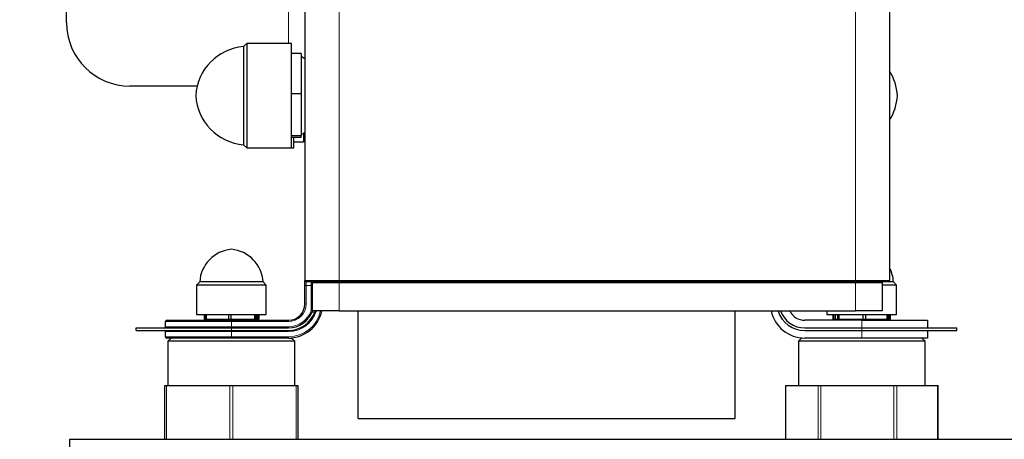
# Model space of a CAD drawing. Header units: millimetres. Extents: x 5 to 418, y 2 to 292.
# Tile 5 of 19: x 105 to 157, y 159 to 181. Entities that reach past the tile are written whole.
import ezdxf

# ---------------------------------------------------------------- set-up
doc = ezdxf.new("R2010")
doc.units = ezdxf.units.MM
doc.layers.add('SLD-0', color=7, linetype='Continuous')
doc.styles.add('SLDTEXTSTYLE0', font='TXT', dxfattribs={"width": 0.605})
doc.dimstyles.new('SLDDIMSTYLE0', dxfattribs={"dimtxt": 3.5, "dimasz": 3.302, "dimexe": 0, "dimexo": 0.0625, "dimgap": 0.875, "dimtad": 1, "dimlfac": 3, "dimrnd": 1e-09, "dimzin": 12, "dimdsep": 46, "dimtxsty": 'SLDTEXTSTYLE0', "dimsah": 1, "dimcen": 0.09, "dimadec": 0, "dimazin": 3, "dimtfac": 1, "dimtofl": 0, "dimtmove": 0, "dimatfit": 3, "dimfxl": 1, "dimfrac": 2, "dimtolj": 1, "dimtzin": 12, "dimarcsym": 0})
doc.dimstyles.new('SLDDIMSTYLE1', dxfattribs={"dimtxt": 3.5, "dimasz": 3.302, "dimexe": 0, "dimexo": 0.0625, "dimgap": 0.875, "dimtad": 1, "dimlfac": 3, "dimrnd": 1e-09, "dimzin": 12, "dimdsep": 46, "dimtxsty": 'SLDTEXTSTYLE0', "dimsah": 1, "dimcen": 0.09, "dimadec": 0, "dimazin": 3, "dimtfac": 1, "dimtmove": 0, "dimatfit": 0, "dimfxl": 1, "dimfrac": 2, "dimtolj": 1, "dimtzin": 12, "dimarcsym": 0})

# ---------------------------------------------------------------- blocks, each defined once
blk = doc.blocks.new('_D_1')
at = {"layer": 'SLD-0', "color": 7}
for p, q in [((122.955, 258.673), (55.121, 258.673)), ((56.121, 258.673), (56.121, 145.173)), ((106.121, 145.173), (55.121, 145.173))]:
    blk.add_line(p, q, dxfattribs=at)
for points in [[(56.121, 258.673), (55.613, 255.371), (56.629, 255.371)], [(56.121, 145.173), (56.629, 148.475), (55.613, 148.475)]]:
    blk.add_solid(points, dxfattribs=at)
at = {"layer": 'SLD-0', "color": 7, "insert": (51.61, 195.907), "char_height": 3.5, "attachment_point": 1, "rotation": 90, "style": 'SLDTEXTSTYLE0'}
blk.add_mtext('340,5', dxfattribs=at)
blk = doc.blocks.new('_D_2')
at = {"layer": 'SLD-0', "color": 7}
for p, q in [((112.455, 185.44), (86.663, 185.44)), ((87.663, 145.173), (87.663, 185.44)), ((106.121, 145.173), (86.663, 145.173))]:
    blk.add_line(p, q, dxfattribs=at)
for points in [[(87.663, 185.44), (87.155, 182.138), (88.171, 182.138)], [(87.663, 145.173), (88.171, 148.475), (87.155, 148.475)]]:
    blk.add_solid(points, dxfattribs=at)
at = {"layer": 'SLD-0', "color": 7, "insert": (83.151, 159.291), "char_height": 3.5, "attachment_point": 1, "rotation": 90, "style": 'SLDTEXTSTYLE0'}
blk.add_mtext('120,8', dxfattribs=at)
blk = doc.blocks.new('_D_3')
at = {"layer": 'SLD-0', "color": 7}
for p, q in [((112.455, 233.173), (75.121, 233.173)), ((76.121, 145.173), (76.121, 233.173)), ((106.121, 145.173), (75.121, 145.173))]:
    blk.add_line(p, q, dxfattribs=at)
for points in [[(76.121, 233.173), (75.613, 229.871), (76.629, 229.871)], [(76.121, 145.173), (76.629, 148.475), (75.613, 148.475)]]:
    blk.add_solid(points, dxfattribs=at)
at = {"layer": 'SLD-0', "color": 7, "insert": (71.61, 185.163), "char_height": 3.5, "attachment_point": 1, "rotation": 90, "style": 'SLDTEXTSTYLE0'}
blk.add_mtext('264', dxfattribs=at)
blk = doc.blocks.new('_D_4')
at = {"layer": 'SLD-0', "color": 7}
for p, q in [((96.121, 195.606), (96.121, 201.956)), ((136.788, 195.606), (95.121, 195.606)), ((96.121, 185.44), (96.121, 195.606)), ((112.455, 185.44), (95.121, 185.44)), ((96.121, 185.44), (96.121, 179.09))]:
    blk.add_line(p, q, dxfattribs=at)
for points in [[(96.121, 195.606), (96.629, 198.908), (95.613, 198.908)], [(96.121, 185.44), (95.613, 182.138), (96.629, 182.138)]]:
    blk.add_solid(points, dxfattribs=at)
at = {"layer": 'SLD-0', "color": 7, "insert": (91.61, 185.844), "char_height": 3.5, "attachment_point": 1, "rotation": 90, "style": 'SLDTEXTSTYLE0'}
blk.add_mtext('30,5', dxfattribs=at)
blk = doc.blocks.new('_D_5')
at = {"layer": 'SLD-0', "color": 7}
for p, q in [((112.821, 253.973), (65.121, 253.973)), ((66.121, 253.973), (66.121, 145.173)), ((106.121, 145.173), (65.121, 145.173))]:
    blk.add_line(p, q, dxfattribs=at)
for points in [[(66.121, 253.973), (65.613, 250.671), (66.629, 250.671)], [(66.121, 145.173), (66.629, 148.475), (65.613, 148.475)]]:
    blk.add_solid(points, dxfattribs=at)
at = {"layer": 'SLD-0', "color": 7, "insert": (61.61, 193.557), "char_height": 3.5, "attachment_point": 1, "rotation": 90, "style": 'SLDTEXTSTYLE0'}
blk.add_mtext('326,4', dxfattribs=at)
blk = doc.blocks.new('_D_7')
at = {"layer": 'SLD-0', "color": 7}
for p, q in [((136.788, 247.84), (136.788, 271.961)), ((159.455, 156.84), (159.455, 271.961)), ((159.455, 270.961), (136.788, 270.961))]:
    blk.add_line(p, q, dxfattribs=at)
for points in [[(136.788, 270.961), (140.09, 270.453), (140.09, 271.469)], [(159.455, 270.961), (156.153, 271.469), (156.153, 270.453)]]:
    blk.add_solid(points, dxfattribs=at)
at = {"layer": 'SLD-0', "color": 7, "insert": (145.448, 275.473), "char_height": 3.5, "attachment_point": 1, "style": 'SLDTEXTSTYLE0'}
blk.add_mtext('68', dxfattribs=at)
blk = doc.blocks.new('_D_8')
at = {"layer": 'SLD-0', "color": 7}
for p, q in [((96.121, 152.906), (96.121, 165.055)), ((132.788, 152.906), (95.121, 152.906)), ((96.121, 152.906), (96.121, 145.173)), ((106.121, 145.173), (95.121, 145.173)), ((96.121, 145.173), (96.121, 138.823))]:
    blk.add_line(p, q, dxfattribs=at)
for points in [[(96.121, 152.906), (96.629, 156.208), (95.613, 156.208)], [(96.121, 145.173), (95.613, 141.871), (96.629, 141.871)]]:
    blk.add_solid(points, dxfattribs=at)
at = {"layer": 'SLD-0', "color": 7, "insert": (91.61, 155.697), "char_height": 3.5, "attachment_point": 1, "rotation": 90, "style": 'SLDTEXTSTYLE0'}
blk.add_mtext('23,2', dxfattribs=at)

msp = doc.modelspace()

# ---------------------------------------------------------------- linework, layer by layer
at = {"color": 7, "linetype": 'Continuous', "lineweight": 18}
for p, q in [((119.288, 193.773), (119.288, 179.3563)), ((121.9547, 183.6448), (121.9547, 166.873)), ((149.1214, 183.6448), (149.1214, 166.873)), ((120.1547, 166.873), (121.9547, 166.873)), ((120.2214, 166.8063), (120.2214, 166.6063)), ((120.4914, 166.6063), (120.4914, 166.8063)), ((121.9547, 166.873), (121.9547, 166.8063)), ((121.9547, 166.873), (149.1214, 166.873)), ((121.9547, 166.8063), (121.9547, 166.743)), ((149.1214, 166.873), (149.1214, 166.8063)), ((149.1214, 166.873), (150.9214, 166.873)), ((149.1214, 166.8063), (149.1214, 166.743)), ((120.1547, 166.6063), (120.2214, 166.6063)), ((120.4914, 166.6063), (120.2214, 166.6063)), ((120.2214, 166.6063), (120.2214, 165.6396)), ((120.4914, 166.6063), (120.5547, 166.6063)), ((120.4914, 165.2838), (120.4914, 166.6063)), ((121.9547, 166.743), (120.5547, 166.743)), ((149.1214, 166.743), (121.9547, 166.743)), ((121.9547, 166.743), (121.9547, 165.273)), ((150.5214, 166.743), (149.1214, 166.743)), ((149.1214, 165.273), (149.1214, 166.743)), ((120.1547, 165.6396), (120.2214, 165.6396)), ((120.4914, 165.2838), (120.551, 165.2625)), ((120.4914, 165.2838), (120.5547, 165.2838)), ((116.288, 164.773), (116.288, 164.7063)), ((119.288, 164.773), (119.288, 164.7063)), ((120.6737, 165.2096), (120.5547, 165.2096)), ((149.4547, 164.373), (149.4547, 164.773)), ((116.288, 164.7063), (112.8214, 164.7063)), ((112.8214, 164.4363), (116.288, 164.4363)), ((116.288, 164.7063), (116.288, 164.4363)), ((119.288, 164.7063), (116.288, 164.7063)), ((116.288, 164.4363), (116.288, 164.373)), ((116.288, 164.4363), (119.288, 164.4363)), ((116.288, 164.2396), (116.288, 164.373)), ((116.288, 164.2396), (116.288, 164.1763)), ((119.288, 164.4363), (119.288, 164.373)), ((119.288, 164.2396), (119.288, 164.1763)), ((149.4547, 164.2396), (149.4547, 164.373)), ((149.4547, 163.8396), (149.4547, 164.2396)), ((116.288, 164.1763), (112.8214, 164.1763)), ((112.8214, 163.9063), (116.288, 163.9063)), ((119.288, 164.1763), (116.288, 164.1763)), ((116.288, 164.1763), (116.288, 163.9063)), ((116.288, 163.9063), (116.288, 163.8396)), ((116.288, 163.9063), (119.288, 163.9063)), ((119.288, 163.9063), (119.288, 163.8396)), ((112.8714, 161.3396), (112.8714, 158.5063)), ((116.2047, 158.5063), (116.2047, 161.3396)), ((116.3714, 161.3396), (116.3714, 158.5063)), ((119.7047, 158.5063), (119.7047, 161.3396)), ((145.4646, 161.3396), (145.4646, 158.5063)), ((147.165, 158.5063), (147.165, 161.3396)), ((147.3036, 161.3396), (147.3036, 158.5063)), ((151.1442, 158.5063), (151.1442, 161.3396)), ((151.2937, 161.3396), (151.2937, 158.5063)), ((153.4338, 158.5063), (153.4338, 161.3396))]:
    msp.add_line(p, q, dxfattribs=at)
at = {"color": 7, "linetype": 'Continuous', "lineweight": 25}
for p, q in [((107.6214, 180.4396), (107.6214, 190.4396)), ((120.1547, 184.6455), (120.1547, 166.873)), ((150.9214, 184.6455), (150.9214, 166.873)), ((117.0964, 179.3563), (116.9297, 179.1896)), ((119.4464, 179.3563), (117.0964, 179.3563)), ((117.0964, 179.3563), (117.0964, 173.8563)), ((119.4464, 173.8563), (119.4464, 179.3563)), ((116.9297, 179.1896), (116.9297, 177.4898)), ((119.9547, 178.8182), (119.4464, 178.8182)), ((119.9547, 178.8182), (119.9547, 176.6999)), ((120.1547, 178.5446), (119.9547, 178.6601)), ((116.9297, 177.4898), (116.9297, 174.023)), ((114.4882, 177.1063), (110.9547, 177.1063)), ((119.9547, 176.6999), (119.4464, 176.6999)), ((119.9547, 176.6999), (119.9547, 174.4879)), ((119.9547, 174.5525), (120.1547, 174.668)), ((120.088, 174.6295), (120.088, 174.1633)), ((120.088, 174.5525), (120.1547, 174.591)), ((119.9547, 174.4879), (119.4464, 174.4879)), ((119.9547, 174.3943), (119.4464, 174.3943)), ((119.5797, 173.8563), (119.5797, 174.3943)), ((120.088, 174.1633), (119.5797, 174.1633)), ((119.9547, 174.3943), (119.9547, 174.4879)), ((116.9297, 174.023), (117.0964, 173.8563)), ((117.0964, 173.8563), (119.4464, 173.8563)), ((119.4464, 173.8563), (119.5797, 173.8563)), ((120.1547, 166.6063), (120.1547, 166.873)), ((121.9547, 166.8063), (120.2214, 166.8063)), ((149.1214, 166.8063), (121.9547, 166.8063)), ((150.8547, 166.8063), (149.1214, 166.8063)), ((114.6214, 166.798), (114.4547, 166.6313)), ((114.4547, 166.6313), (114.4547, 165.0813)), ((114.8214, 166.6313), (114.4547, 166.6313)), ((117.9547, 166.798), (114.6214, 166.798)), ((118.1214, 166.6313), (114.8214, 166.6313)), ((118.1214, 166.6313), (117.9547, 166.798)), ((118.1214, 165.0813), (118.1214, 166.6313)), ((120.1547, 165.6396), (120.1547, 166.6063)), ((120.5547, 165.273), (120.5547, 166.743)), ((150.5214, 166.743), (150.5214, 165.273)), ((151.288, 166.6313), (150.5214, 166.6313)), ((151.1214, 166.798), (150.5533, 166.798)), ((151.288, 166.6313), (151.1214, 166.798)), ((151.288, 165.0813), (151.288, 166.6313)), ((121.9547, 165.273), (120.5547, 165.273)), ((120.5547, 165.2096), (120.5547, 165.273)), ((121.9547, 165.273), (149.1214, 165.273)), ((122.9547, 159.6063), (122.9547, 165.273)), ((142.788, 159.6063), (142.788, 165.273)), ((145.0547, 165.273), (145.0547, 165.2509)), ((147.6214, 165.273), (147.6214, 165.0813)), ((150.5214, 165.273), (149.1214, 165.273)), ((112.888, 164.773), (116.288, 164.773)), ((114.4547, 165.0813), (114.8214, 165.0813)), ((114.8214, 165.0813), (118.1214, 165.0813)), ((114.8499, 165.0813), (114.8499, 164.8313)), ((114.8499, 164.8313), (114.9166, 164.8313)), ((114.9166, 164.8313), (114.9166, 165.0813)), ((114.9166, 164.8313), (114.9662, 164.8313)), ((114.9662, 165.0813), (114.9662, 164.8313)), ((114.9662, 164.8313), (116.1471, 164.8313)), ((115.088, 164.8313), (115.088, 164.773)), ((116.1471, 164.8313), (116.1471, 165.0813)), ((116.1471, 164.8313), (116.2571, 164.8313)), ((116.2571, 165.0813), (116.2571, 164.8313)), ((116.2571, 164.8313), (117.5185, 164.8313)), ((116.288, 164.773), (119.288, 164.773)), ((117.488, 164.773), (117.488, 164.8313)), ((117.5185, 164.8313), (117.5185, 165.0813)), ((117.5185, 164.8313), (117.579, 164.8313)), ((117.579, 165.0813), (117.579, 164.8313)), ((117.579, 164.8313), (117.6594, 164.8313)), ((117.6594, 164.8313), (117.6594, 165.0813)), ((117.6594, 164.8313), (117.689, 164.8313)), ((117.689, 164.8313), (117.689, 165.0813)), ((117.689, 164.8313), (117.7261, 164.8313)), ((117.7261, 165.0813), (117.7261, 164.8313)), ((149.4547, 164.773), (146.4547, 164.773)), ((147.6214, 165.0813), (151.288, 165.0813)), ((147.9482, 164.8313), (147.9482, 165.0813)), ((147.9482, 164.8313), (147.9584, 164.8313)), ((147.9584, 165.0813), (147.9584, 164.8313)), ((147.9584, 164.8313), (147.9691, 164.8313)), ((147.9691, 165.0813), (147.9691, 164.8313)), ((147.9691, 164.8313), (148.0635, 164.8313)), ((148.0635, 165.0813), (148.0635, 164.8313)), ((148.0635, 164.8313), (148.1899, 164.8313)), ((148.1899, 164.8313), (148.1899, 165.0813)), ((148.1899, 164.8313), (148.2533, 164.8313)), ((148.2533, 165.0813), (148.2533, 164.8313)), ((148.2533, 164.8313), (149.5348, 164.8313)), ((148.2547, 164.8313), (148.2547, 164.773)), ((149.4547, 164.773), (152.9214, 164.773)), ((149.5348, 164.8313), (149.5348, 165.0813)), ((149.5348, 164.8313), (149.6445, 164.8313)), ((149.6445, 165.0813), (149.6445, 164.8313)), ((149.6445, 164.8313), (150.7996, 164.8313)), ((150.6547, 164.773), (150.6547, 164.8313)), ((150.7996, 164.8313), (150.7996, 165.0813)), ((150.7996, 164.8313), (150.8459, 164.8313)), ((150.8459, 165.0813), (150.8459, 164.8313)), ((150.8459, 164.8313), (150.9171, 164.8313)), ((150.9171, 164.8313), (150.9171, 165.0813)), ((150.9171, 164.8313), (150.9403, 164.8313)), ((150.9403, 165.0813), (150.9403, 164.8313)), ((150.9403, 164.8313), (150.9611, 164.8313)), ((150.9611, 164.8313), (150.9611, 165.0813)), ((152.9214, 164.773), (152.9214, 164.373)), ((111.288, 164.2396), (111.288, 164.373)), ((111.288, 164.373), (116.288, 164.373)), ((111.288, 164.2396), (116.288, 164.2396)), ((112.8214, 164.4363), (112.8214, 164.7063)), ((116.288, 164.373), (119.288, 164.373)), ((116.288, 164.2396), (119.288, 164.2396)), ((146.4547, 164.373), (149.4547, 164.373)), ((146.4547, 164.2396), (149.4547, 164.2396)), ((149.4547, 164.373), (154.4547, 164.373)), ((149.4547, 164.2396), (154.4547, 164.2396)), ((152.9214, 164.2396), (152.9214, 163.8396)), ((154.4547, 164.2396), (154.4547, 164.373)), ((112.8214, 163.9063), (112.8214, 164.1763)), ((116.288, 163.8396), (112.888, 163.8396)), ((113.1214, 163.8396), (112.9547, 163.673)), ((119.288, 163.8396), (116.288, 163.8396)), ((119.288, 163.8396), (119.4547, 163.8396)), ((119.6214, 163.673), (119.4547, 163.8396)), ((146.288, 163.8396), (146.1214, 163.673)), ((149.4547, 163.8396), (146.4547, 163.8396)), ((152.9214, 163.8396), (149.4547, 163.8396)), ((152.788, 163.673), (152.6214, 163.8396)), ((112.9547, 163.673), (112.9547, 161.3396)), ((119.6214, 163.673), (112.9547, 163.673)), ((119.6214, 161.3396), (119.6214, 163.673)), ((146.1214, 163.673), (146.1214, 161.3396)), ((152.788, 163.673), (146.1214, 163.673)), ((152.788, 161.3396), (152.788, 163.673)), ((112.788, 158.5063), (112.788, 161.3396)), ((112.788, 161.3396), (112.8714, 161.3396)), ((112.8714, 161.3396), (116.2047, 161.3396)), ((116.2047, 161.3396), (116.3714, 161.3396)), ((116.3714, 161.3396), (119.7047, 161.3396)), ((119.7047, 161.3396), (119.788, 161.3396)), ((119.788, 161.3396), (119.788, 158.5063)), ((145.441, 161.3396), (145.441, 158.5063)), ((145.441, 161.3396), (145.4474, 161.3396)), ((145.4474, 161.3396), (145.4474, 158.5063)), ((145.4474, 161.3396), (145.4646, 161.3396)), ((145.4646, 161.3396), (147.165, 161.3396)), ((147.165, 161.3396), (147.3036, 161.3396)), ((147.3036, 161.3396), (151.1442, 161.3396)), ((151.1442, 161.3396), (151.2937, 161.3396)), ((151.2937, 161.3396), (153.4338, 161.3396)), ((153.4338, 161.3396), (153.462, 161.3396)), ((153.462, 158.5063), (153.462, 161.3396)), ((153.462, 161.3396), (153.4684, 161.3396)), ((153.4684, 158.5063), (153.4684, 161.3396)), ((122.9547, 159.6063), (142.788, 159.6063)), ((107.788, 158.5063), (157.788, 158.5063)), ((107.788, 156.8396), (107.788, 158.5063))]:
    msp.add_line(p, q, dxfattribs=at)
for centre, radius, start, end in [((110.9547, 180.4396), 3.3333, 180, 270), ((117.1585, 176.4492), 2.75, 94.77338, 176.72447), ((148.5842, 176.4492), 2.75, 3.27553, 31.80122), ((117.1585, 176.7634), 2.75, 183.27553, 265.22662), ((148.5842, 176.7634), 2.75, 328.19878, 356.72447), ((116.4514, 166.6886), 1.8333, 95.11345, 176.5799), ((116.1246, 166.6886), 1.8333, 3.4201, 84.88655), ((149.2913, 166.6886), 1.8333, 3.4201, 27.23612), ((120.2214, 166.873), 0.0667, 180, 270), ((120.4914, 166.743), 0.0633, 0, 90), ((150.5847, 166.743), 0.0633, 90, 180), ((150.8547, 166.873), 0.0667, 270, 0), ((119.288, 165.6396), 0.8667, 270, 0), ((119.288, 165.6396), 1.8, 270, 348.24637), ((119.288, 165.7143), 1.3414, 270, 340.31473), ((120.4914, 165.2838), 0.0633, 340.31473, 0), ((146.4547, 165.6396), 1.8, 191.75363, 270), ((146.4547, 165.7143), 1.4747, 198.31355, 270), ((146.4547, 165.7143), 1.3414, 199.21041, 270), ((146.4547, 165.6396), 0.8667, 205.029, 270), ((112.888, 164.7063), 0.0667, 90, 180), ((119.288, 165.7143), 1.4747, 270, 339.98688), ((112.7547, 164.4396), 0.0667, 270, 0), ((112.7547, 164.173), 0.0667, 0, 90), ((112.758, 164.4363), 0.0633, 270, 360), ((112.758, 164.1763), 0.0633, 0, 90), ((152.9847, 164.4363), 0.0633, 180, 270), ((152.9847, 164.1763), 0.0633, 90, 180), ((112.888, 163.9063), 0.0667, 180, 270)]:
    msp.add_arc(centre, radius, start, end, dxfattribs=at)
at = {"color": 7, "linetype": 'Continuous', "lineweight": 18}
for centre, radius, start, end in [((119.288, 165.6396), 0.9333, 270, 0), ((119.288, 165.7143), 1.278, 270, 340.31473), ((119.288, 165.7143), 1.538, 270, 343.32371), ((119.288, 165.6396), 1.7333, 270, 347.78747), ((119.484, 164.5579), 1.4551, 29.127, 29.43302)]:
    msp.add_arc(centre, radius, start, end, dxfattribs=at)
msp.add_open_spline([(120.7552, 165.2662), (120.7549, 165.2659), (120.7535, 165.2644), (120.7506, 165.2621), (120.746, 165.2592), (120.7354, 165.254), (120.7188, 165.249), (120.7008, 165.2453), (120.688, 165.2435), (120.6863, 165.2433), (120.6854, 165.2432)], degree=3, knots=[0, 0, 0, 0, 0.0094645, 0.0575352, 0.1017827, 0.1614296, 0.3871368, 0.5937285, 0.7901692, 1, 1, 1, 1], dxfattribs=at)
at = {"color": 7, "linetype": 'Continuous', "lineweight": 25}
msp.add_open_spline([(120.6854, 165.2432), (120.6836, 165.2378), (120.68, 165.2271), (120.6758, 165.2154), (120.6737, 165.2096)], degree=3, knots=[0, 0, 0, 0, 0.5092147, 1, 1, 1, 1], dxfattribs=at)

# ---------------------------------------------------------------- dimensions: what is measured, and where the dimension line sits
at = {"layer": 'SLD-0', "color": 7}
dim = msp.add_linear_dim(base=(136.788, 270.9611), p1=(159.4547, 156.8396), p2=(136.788, 247.8396), dimstyle='SLDDIMSTYLE0', dxfattribs=at)
dim.commit()
dim.dimension.update_dxf_attribs({"geometry": '_D_7', "text_midpoint": (148.1214, 270.9611), "dimtype": 160})
for base, p1, p2, dimstyle, picture, middle in [((56.1214, 145.173), (122.9547, 258.673), (106.1214, 145.173), 'SLDDIMSTYLE0', '_D_1', (56.1214, 201.923)), ((66.1214, 145.173), (112.8214, 253.973), (106.1214, 145.173), 'SLDDIMSTYLE0', '_D_5', (66.1214, 199.573)), ((76.1214, 233.173), (106.1214, 145.173), (112.4547, 233.173), 'SLDDIMSTYLE0', '_D_3', (76.1214, 189.173)), ((96.1214, 195.6063), (112.4547, 185.4396), (136.788, 195.6063), 'SLDDIMSTYLE1', '_D_4', (96.1214, 190.523)), ((87.663, 185.4396), (106.1214, 145.173), (112.4547, 185.4396), 'SLDDIMSTYLE0', '_D_2', (87.663, 165.3063)), ((96.1214, 145.173), (132.788, 152.9063), (106.1214, 145.173), 'SLDDIMSTYLE1', '_D_8', (96.1214, 160.3762))]:
    dim = msp.add_linear_dim(base=base, p1=p1, p2=p2, angle=90, dimstyle=dimstyle, dxfattribs=at)
    dim.commit()
    dim.dimension.update_dxf_attribs({"geometry": picture, "text_midpoint": middle, "dimtype": 160})

doc.saveas('drawing.dxf')
